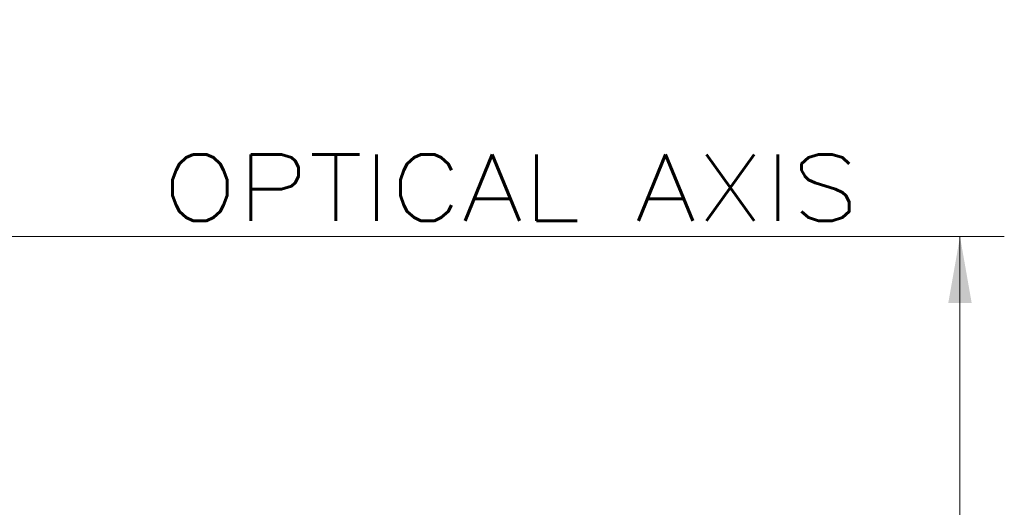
# Model space of a CAD drawing. Header units: millimetres. Extents: x 4 to 836, y 5 to 589.
# Tile 54 of 88: x 550 to 594, y 305 to 327. Entities that reach past the tile are written whole.
import ezdxf

# ---------------------------------------------------------------- set-up
doc = ezdxf.new("R2010")
doc.units = ezdxf.units.MM
doc.layers.add('1', color=7, linetype='Continuous', true_color=0xffffff)
doc.styles.add('ideas_simplex', font='simplex.shx')
doc.dimstyles.get("Standard").update_dxf_attribs({"dimtxt": 0.18, "dimasz": 0.18, "dimexe": 0.18, "dimexo": 0.0625, "dimgap": 0.09, "dimtad": 0, "dimtih": 1, "dimtoh": 1, "dimdec": 4, "dimzin": 0, "dimdsep": 46, "dimtxsty": 'Standard', "dimcen": 0.09, "dimadec": 0, "dimazin": 0, "dimtfac": 1, "dimtdec": 4, "dimtofl": 0, "dimtmove": 0, "dimatfit": 3, "dimfxl": 1, "dimtolj": 1, "dimtzin": 0, "dimarcsym": 0})

# ---------------------------------------------------------------- blocks, each defined once
blk = doc.blocks.new('_U2')
at = {"layer": '1', "color": 152, "lineweight": 13}
for p, q in [((521.14594, 317.256516), (594.158173, 317.256516)), ((529.54594, 273.256528), (594.158173, 273.256528))]:
    blk.add_line(p, q, dxfattribs=at)
at = {"layer": '1', "color": 27, "lineweight": 13}
blk.add_line((592.158173, 317.256516), (592.158173, 273.256528), dxfattribs=at)
at = {"layer": '1', "color": 87, "lineweight": 25}
for p, q in [((590.658173, 302.359022), (585.033173, 302.359022)), ((585.033173, 302.359022), (585.033173, 300.859022)), ((590.658173, 300.859022), (590.658173, 302.359022)), ((585.033173, 289.654022), (585.033173, 288.154022)), ((590.658173, 288.154022), (590.658173, 289.654022)), ((585.033173, 288.154022), (590.658173, 288.154022))]:
    blk.add_line(p, q, dxfattribs=at)
at = {"layer": '1', "color": 27, "lineweight": 18}
for points in [[(592.158173, 317.256516), (592.687154, 314.256518), (591.629192, 314.256514)], [(592.158173, 273.256528), (591.629192, 276.256526), (592.687154, 276.25653)]]:
    blk.add_solid(points, dxfattribs=at)
at = {"layer": '1', "color": 87, "linetype": 'Continuous', "lineweight": 25, "char_height": 3, "attachment_point": 7, "rotation": 90, "line_spacing_factor": 1.204819, "style": 'ideas_simplex'}
for s, insert in [('\\W1.2097;1.73', (590.504673, 289.601522)), ('\\W1.0362;44', (583.192173, 292.571522))]:
    blk.add_mtext(s, dxfattribs=dict(at, insert=insert))

msp = doc.modelspace()

# ---------------------------------------------------------------- texts
at = {"layer": '1', "color": 87, "linetype": 'Continuous', "lineweight": 18, "insert": (556.16, 317.969), "char_height": 3, "attachment_point": 7, "line_spacing_factor": 1.204819, "style": 'ideas_simplex'}
msp.add_mtext('\\W1.1936;OPTICAL AXIS', dxfattribs=at)

# ---------------------------------------------------------------- dimensions: what is measured, and where the dimension line sits
at = {"layer": '1', "color": 87, "linetype": 'Continuous', "lineweight": 25}
dim = msp.add_linear_dim(base=(592.158, 317.257), p1=(524.973, 273.257), p2=(518.646, 317.257), angle=270, text='<>\\P[\\C87;\\H3.00;\\Fsimplex.shx;1.73\\Fsimplex.shx;\\H3.00;\\C87; ]', dimstyle='Standard', override={"dimtxt": 3, "dimasz": 3, "dimexe": 2, "dimexo": 2.5, "dimgap": 1.5, "dimtad": 1, "dimtih": 0, "dimtoh": 0, "dimdec": 2, "dimlfac": 1, "dimzin": 8, "dimdsep": 44, "dimlunit": 2, "dimtxsty": 'ideas_simplex', "dimsah": 1, "dimse1": 0, "dimse2": 0, "dimsd1": 0, "dimsd2": 0, "dimclrd": 27, "dimclre": 152, "dimclrt": 87, "dimtol": 0, "dimtm": -0.1, "dimtfac": 0.5, "dimtdec": 2, "dimtofl": 1, "dimtmove": 0, "dimtzin": 8, "dimlwd": 13, "dimlwe": 13}, dxfattribs=at)
dim.commit()
dim.dimension.update_dxf_attribs({"geometry": '_U2', "text_midpoint": (592.158, 295.257), "dimtype": 160})

doc.saveas('drawing.dxf')
